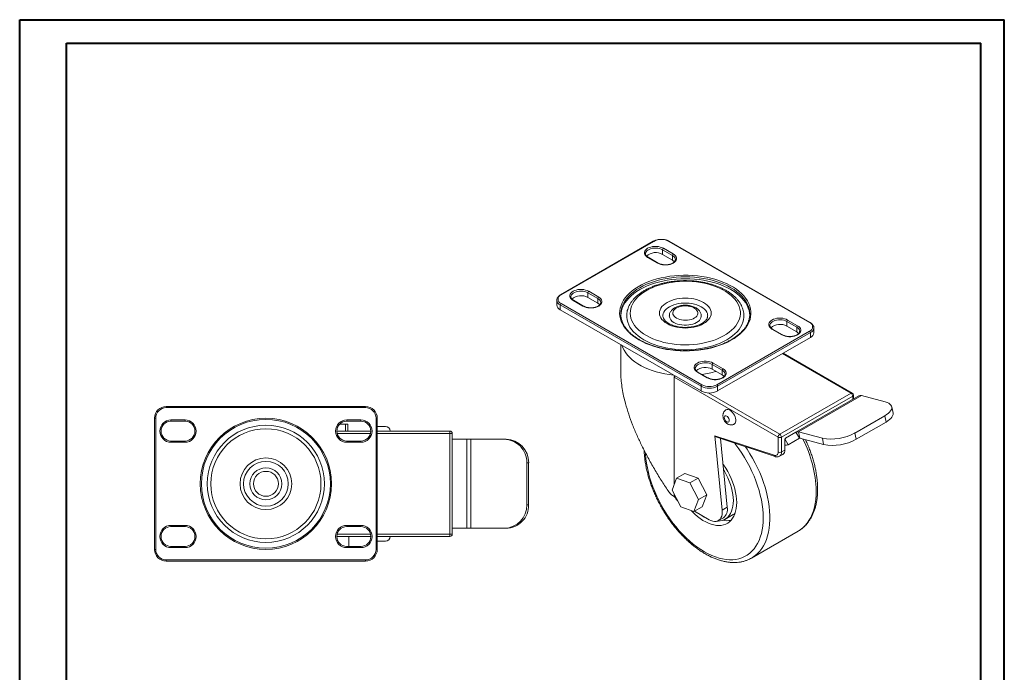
# Model space of a CAD drawing. Header units: millimetres. Extents: x 0 to 210, y 0 to 297.
# Tile 2 of 2: x 0 to 210, y 158 to 297. Entities that reach past the tile are written whole.
import ezdxf

# ---------------------------------------------------------------- set-up
doc = ezdxf.new("R2010")
doc.units = ezdxf.units.MM

msp = doc.modelspace()

# ---------------------------------------------------------------- linework, layer by layer
at = {"color": 7, "linetype": 'Continuous', "lineweight": 40}
for p, q in [((0.08, 0.21), (0.08, 297.21)), ((0.08, 297.21), (210.08, 297.21)), ((210.08, 0.21), (210.08, 297.21)), ((210.08, 292.21), (210.08, 297.21)), ((10.08, 292.21), (205.08, 292.21)), ((10.08, 5.21), (10.08, 292.21)), ((205.08, 5.21), (205.08, 292.21))]:
    msp.add_line(p, q, dxfattribs=at)
at = {"color": 7, "linetype": 'Continuous', "lineweight": 15}
for p, q in [((135.2, 249.91), (115.4, 238.48)), ((135.33, 249.9), (115.53, 238.47)), ((168.56, 232.55), (138.51, 249.9)), ((168.68, 232.56), (138.63, 249.91)), ((137.18, 248.11), (137.18, 247.09)), ((139.3, 246.89), (137.18, 248.11)), ((137.36, 248.42), (139.48, 247.2)), ((133.55, 247.27), (133.55, 247.25)), ((136.12, 245.26), (134, 246.48)), ((136.25, 245.27), (134.12, 246.49)), ((139.3, 245.87), (137.18, 247.09)), ((139.3, 246.89), (139.3, 245.87)), ((139.92, 246), (139.93, 246.02)), ((114.62, 237.37), (114.62, 237.35)), ((114.62, 237.35), (114.62, 236.33)), ((117.64, 238.09), (117.64, 238.06)), ((120.34, 236.08), (118.21, 237.31)), ((121.27, 238.93), (121.27, 237.91)), ((123.39, 237.71), (121.27, 238.93)), ((123.39, 236.68), (121.27, 237.91)), ((121.45, 239.24), (123.57, 238.01)), ((123.39, 237.71), (123.39, 236.68)), ((145.4, 218.98), (115.35, 236.33)), ((115.35, 236.33), (115.35, 235.31)), ((115.35, 235.31), (145.4, 217.96)), ((115.53, 236.63), (145.58, 219.28)), ((120.21, 236.07), (118.09, 237.3)), ((124.02, 236.81), (124.02, 236.84)), ((163.87, 233.11), (166, 231.89)), ((160.07, 231.96), (160.07, 231.94)), ((162.64, 229.95), (160.52, 231.17)), ((162.76, 229.96), (160.64, 231.19)), ((163.7, 232.81), (163.7, 231.79)), ((165.82, 231.58), (163.7, 232.81)), ((165.82, 230.56), (163.7, 231.79)), ((165.82, 231.58), (165.82, 230.56)), ((169.47, 230.41), (169.47, 231.43)), ((169.47, 231.41), (169.47, 231.43)), ((148.76, 219.28), (168.56, 230.71)), ((168.74, 230.41), (148.94, 218.98)), ((148.94, 217.96), (168.74, 229.39)), ((166.44, 230.69), (166.44, 230.71)), ((168.74, 229.39), (168.74, 230.41)), ((128.29, 227.83), (128.29, 221.95)), ((177.65, 217.52), (162.92, 226.03)), ((144.16, 222.78), (144.16, 222.75)), ((147.79, 223.62), (147.79, 222.6)), ((149.91, 222.4), (147.79, 223.62)), ((149.91, 221.38), (147.79, 222.6)), ((147.96, 223.93), (150.09, 222.7)), ((161.84, 208.11), (139.68, 220.91)), ((139.68, 220.91), (139.68, 197.99)), ((146.73, 220.76), (144.61, 221.99)), ((146.85, 220.78), (144.73, 222)), ((149.91, 222.4), (149.91, 221.38)), ((150.53, 221.51), (150.53, 221.53)), ((145.4, 217.96), (145.4, 218.98)), ((148.94, 218.98), (148.94, 217.96)), ((162.2, 208.72), (177.4, 217.5)), ((177.75, 216.89), (162.55, 208.11)), ((165.62, 209.17), (179.05, 216.92)), ((179.65, 216.98), (166.21, 209.22)), ((177.9, 216.26), (177.9, 217.09)), ((184.7, 215.62), (179.65, 216.98)), ((31.34, 214.65), (31.34, 214.4)), ((31.34, 214.65), (73.84, 214.65)), ((73.84, 214.4), (31.34, 214.4)), ((73.84, 214.4), (73.84, 214.65)), ((186.34, 213.24), (186.06, 214.58)), ((29.09, 212.15), (28.84, 212.15)), ((28.84, 184.15), (28.84, 212.15)), ((29.09, 212.15), (29.09, 184.15)), ((76.34, 212.15), (76.09, 212.15)), ((76.09, 184.15), (76.09, 212.15)), ((76.34, 212.15), (76.34, 184.15)), ((178.22, 208.99), (184.58, 212.67)), ((184.86, 211.33), (184.58, 212.67)), ((32.34, 211.78), (35.34, 211.78)), ((32.34, 211.78), (32.34, 211.53)), ((35.34, 211.53), (32.34, 211.53)), ((35.34, 211.78), (35.34, 211.53)), ((68.33, 210.9), (69.55, 210.9)), ((69.55, 210.9), (70.05, 210.9)), ((69.55, 210.9), (69.55, 209.4)), ((69.84, 211.78), (72.84, 211.78)), ((69.84, 211.53), (69.84, 211.78)), ((72.84, 211.53), (69.84, 211.53)), ((70.05, 210.9), (70.05, 209.4)), ((72.84, 211.53), (72.84, 211.78)), ((76.59, 210.4), (78.09, 210.4)), ((178.49, 207.65), (184.86, 211.33)), ((67.71, 209.4), (74.96, 209.4)), ((76.34, 209.4), (91.84, 209.4)), ((91.84, 209.4), (91.84, 208.9)), ((91.84, 187.4), (91.84, 208.9)), ((92.34, 208.9), (91.84, 208.9)), ((92.34, 208.9), (92.34, 187.4)), ((148.37, 208.41), (161, 204.23)), ((149.91, 192.52), (148.37, 208.41)), ((148.54, 208.15), (161.2, 203.96)), ((161.84, 204.94), (161.84, 208.11)), ((162.55, 208.11), (162.55, 204.94)), ((165.62, 209.17), (163.43, 207.91)), ((166.37, 207.87), (165.62, 209.17)), ((166.21, 209.22), (171.27, 207.87)), ((166.49, 207.88), (166.21, 209.22)), ((178.22, 208.99), (178.49, 207.65)), ((32.34, 207.28), (32.34, 207.03)), ((32.34, 207.28), (35.34, 207.28)), ((35.34, 207.03), (32.34, 207.03)), ((35.34, 207.28), (35.34, 207.03)), ((69.84, 207.03), (69.84, 207.28)), ((69.84, 207.28), (72.84, 207.28)), ((72.84, 207.03), (69.84, 207.03)), ((72.84, 207.03), (72.84, 207.28)), ((92.34, 207.65), (95.43, 207.65)), ((95.43, 188.65), (95.43, 207.65)), ((95.43, 207.65), (96.27, 207.65)), ((96.27, 207.65), (96.27, 188.65)), ((103.42, 207.65), (96.27, 207.65)), ((103.42, 207.65), (103.8, 207.65)), ((150.97, 193.13), (149.55, 207.81)), ((163.26, 207.7), (163.43, 207.81)), ((163.26, 207.7), (163.26, 205.35)), ((166.37, 207.87), (164, 206.5)), ((164, 206.5), (166.38, 207.87)), ((166.37, 207.87), (166.37, 207.87)), ((166.49, 207.88), (171.54, 206.53)), ((171.54, 206.53), (171.27, 207.87)), ((162.13, 204.03), (162.84, 204.43)), ((162.55, 204.94), (163.26, 205.35)), ((108.25, 193.65), (108.25, 202.65)), ((108.63, 202.65), (108.25, 202.65)), ((108.63, 193.65), (108.63, 202.65)), ((140.19, 199.36), (141.96, 200.38)), ((140.19, 199.36), (139.24, 196.81)), ((142.99, 198.35), (140.19, 199.36)), ((142.99, 198.35), (144.76, 199.37)), ((144.84, 194.77), (142.99, 198.35)), ((139.24, 196.81), (141.09, 193.24)), ((139.68, 195.96), (139.68, 195.42)), ((144.84, 194.77), (146.61, 195.79)), ((108.25, 193.65), (108.63, 193.65)), ((141.09, 193.24), (143.89, 192.22)), ((143.89, 192.22), (144.84, 194.77)), ((143.89, 192.22), (145.66, 193.24)), ((144, 192.28), (147.1, 190.49)), ((145.23, 191.57), (145.75, 191.22)), ((149.91, 192.52), (150.97, 193.13)), ((150.48, 190.56), (152.25, 191.58)), ((32.34, 189.28), (35.34, 189.28)), ((32.34, 189.28), (32.34, 189.03)), ((35.34, 189.03), (32.34, 189.03)), ((35.34, 189.28), (35.34, 189.03)), ((69.84, 189.28), (72.84, 189.28)), ((69.84, 189.03), (69.84, 189.28)), ((72.84, 189.03), (69.84, 189.03)), ((72.84, 189.03), (72.84, 189.28)), ((149.1, 190.29), (150.16, 190.91)), ((74.96, 186.9), (67.71, 186.9)), ((70.3, 184.78), (70.3, 186.9)), ((91.84, 186.9), (76.34, 186.9)), ((91.84, 187.4), (92.34, 187.4)), ((91.84, 187.4), (91.84, 186.9)), ((95.43, 188.65), (92.34, 188.65)), ((96.27, 188.65), (95.43, 188.65)), ((96.27, 188.65), (103.42, 188.65)), ((103.8, 188.65), (103.42, 188.65)), ((156.19, 182.31), (166.09, 188.02)), ((78.09, 185.9), (76.59, 185.9)), ((28.84, 184.15), (29.09, 184.15)), ((32.34, 184.78), (32.34, 184.53)), ((32.34, 184.78), (35.34, 184.78)), ((35.34, 184.53), (32.34, 184.53)), ((35.34, 184.78), (35.34, 184.53)), ((69.84, 184.53), (69.84, 184.78)), ((69.84, 184.78), (72.84, 184.78)), ((72.84, 184.53), (69.84, 184.53)), ((72.84, 184.53), (72.84, 184.78)), ((76.09, 184.15), (76.34, 184.15)), ((31.34, 181.9), (73.84, 181.9)), ((31.34, 181.9), (31.34, 181.65)), ((73.84, 181.65), (31.34, 181.65)), ((73.84, 181.65), (73.84, 181.9))]:
    msp.add_line(p, q, dxfattribs=at)
at = {"color": 8, "linetype": 'Continuous', "lineweight": 15}
for p, q in [((177.4, 217.5), (162.77, 225.94)), ((146.92, 217.54), (162.2, 208.72)), ((177.75, 216.17), (177.75, 216.89)), ((74.9, 208.9), (67.77, 208.9)), ((91.84, 208.9), (76.34, 208.9)), ((163.29, 207.72), (164, 206.5)), ((67.77, 187.4), (74.9, 187.4)), ((76.34, 187.4), (91.84, 187.4))]:
    msp.add_line(p, q, dxfattribs=at)
at = {"color": 144, "linetype": 'Continuous', "lineweight": 0}
for p, q in [((144.76, 199.37), (141.96, 200.38)), ((146.61, 195.79), (144.76, 199.37)), ((145.66, 193.24), (146.61, 195.79))]:
    msp.add_line(p, q, dxfattribs=at)
at = {"color": 7, "linetype": 'Continuous', "lineweight": 15, "flags": 128}
for points in [[(134, 246.48), (133.73, 246.66), (133.53, 246.87), (133.38, 247.1), (133.31, 247.33), (133.31, 247.57), (133.38, 247.81), (133.53, 248.03), (133.73, 248.24), (134, 248.42), (134.32, 248.57), (134.68, 248.69), (135.06, 248.78), (135.47, 248.82), (135.89, 248.82), (136.29, 248.78), (136.68, 248.69), (137.04, 248.57), (137.36, 248.42)], [(139.48, 247.2), (139.75, 247.01), (139.95, 246.81), (140.09, 246.58), (140.17, 246.35), (140.17, 246.11), (140.09, 245.87), (139.95, 245.65), (139.75, 245.44), (139.48, 245.26), (139.16, 245.1), (138.8, 244.98), (138.41, 244.9), (138.01, 244.86), (137.59, 244.86), (137.19, 244.9), (136.8, 244.98), (136.44, 245.1), (136.12, 245.26)], [(139.71, 245.53), (139.55, 245.69), (139.3, 245.87)], [(132.14, 228.88), (131.47, 229.3), (130.85, 229.74), (130.28, 230.21), (129.78, 230.7), (129.33, 231.21), (128.95, 231.73), (128.63, 232.27), (128.38, 232.82), (128.2, 233.38), (128.09, 233.95), (128.04, 234.52), (128.07, 235.09), (128.17, 235.66), (128.33, 236.22), (128.56, 236.78), (128.86, 237.32), (129.23, 237.85), (129.66, 238.36), (130.15, 238.86), (130.7, 239.33), (131.31, 239.78), (131.97, 240.21), (132.68, 240.6), (133.44, 240.97), (134.24, 241.3), (135.08, 241.6), (135.95, 241.87), (136.86, 242.1), (137.79, 242.29), (138.74, 242.45), (139.71, 242.56), (140.69, 242.64), (141.67, 242.67), (142.66, 242.67), (143.65, 242.62), (144.62, 242.54), (145.59, 242.41), (146.53, 242.25), (147.46, 242.05), (148.35, 241.81), (149.22, 241.53), (150.05, 241.22), (150.84, 240.88), (151.59, 240.51), (152.29, 240.1), (152.93, 239.67), (153.53, 239.22), (154.06, 238.74), (154.54, 238.24), (154.95, 237.72), (155.3, 237.18), (155.59, 236.64), (155.8, 236.08), (155.95, 235.52), (156.03, 234.95), (156.04, 234.38), (155.98, 233.81), (155.85, 233.24), (155.65, 232.69), (155.38, 232.14), (155.05, 231.6), (154.65, 231.08), (154.19, 230.57), (153.67, 230.09), (153.09, 229.63), (152.45, 229.19), (151.77, 228.78), (151.03, 228.4), (150.25, 228.05), (149.43, 227.73), (148.57, 227.44), (147.68, 227.2), (146.77, 226.98), (145.83, 226.81), (144.87, 226.68), (143.89, 226.58), (142.91, 226.53), (141.92, 226.51), (140.93, 226.54), (139.95, 226.6), (138.98, 226.71), (138.02, 226.85), (137.09, 227.03), (136.18, 227.25), (135.29, 227.51), (134.45, 227.8), (133.64, 228.13), (132.87, 228.49), (132.14, 228.88)], [(155.79, 234.18), (155.76, 234.55), (155.65, 235.11), (155.48, 235.67), (155.24, 236.22), (154.93, 236.75), (154.55, 237.28), (154.11, 237.78), (153.61, 238.27), (153.05, 238.74), (152.43, 239.18), (151.77, 239.59), (151.05, 239.98), (150.28, 240.33), (149.48, 240.66), (148.63, 240.95), (147.75, 241.2), (146.85, 241.42), (145.92, 241.6), (144.97, 241.74), (144, 241.84), (143.02, 241.9), (142.04, 241.92), (141.06, 241.9), (140.09, 241.84), (139.12, 241.74), (138.17, 241.6), (137.24, 241.42), (136.33, 241.2), (135.45, 240.95), (134.61, 240.66), (133.8, 240.33), (133.04, 239.98), (132.32, 239.59), (131.65, 239.18), (131.04, 238.74), (130.48, 238.27), (129.97, 237.78), (129.54, 237.28), (129.16, 236.75), (128.85, 236.22), (128.61, 235.67), (128.43, 235.11), (128.33, 234.55), (128.3, 234.18)], [(118.09, 237.3), (117.82, 237.48), (117.62, 237.69), (117.48, 237.91), (117.4, 238.15), (117.4, 238.39), (117.48, 238.62), (117.62, 238.85), (117.82, 239.05), (118.09, 239.24), (118.41, 239.39), (118.77, 239.51), (119.15, 239.59), (119.56, 239.63), (119.98, 239.63), (120.38, 239.59), (120.77, 239.51), (121.13, 239.39), (121.45, 239.24)], [(133.73, 229.8), (134.4, 229.44), (135.12, 229.11), (135.87, 228.82), (136.67, 228.56), (137.49, 228.34), (138.35, 228.15), (139.22, 228.01), (140.11, 227.9), (141.02, 227.84), (141.93, 227.81), (142.84, 227.83), (143.75, 227.88), (144.64, 227.98), (145.52, 228.11), (146.38, 228.29), (147.21, 228.5), (148.02, 228.75), (148.78, 229.04), (149.51, 229.35), (150.19, 229.7), (150.82, 230.08), (151.4, 230.49), (151.92, 230.92), (152.39, 231.37), (152.79, 231.85), (153.12, 232.33), (153.39, 232.84), (153.59, 233.35), (153.73, 233.87), (153.79, 234.4), (153.78, 234.92), (153.7, 235.45), (153.55, 235.96), (153.33, 236.47), (153.04, 236.97), (152.69, 237.46), (152.28, 237.93), (151.8, 238.37), (151.26, 238.8), (150.67, 239.2), (150.02, 239.57), (149.33, 239.91), (148.59, 240.22), (147.82, 240.5), (147.01, 240.74), (146.17, 240.94), (145.3, 241.11), (144.42, 241.24), (143.52, 241.32), (142.61, 241.37), (141.7, 241.37), (140.79, 241.34), (139.89, 241.26), (139, 241.14), (138.13, 240.99), (137.28, 240.79), (136.47, 240.56), (135.68, 240.3), (134.94, 239.99), (134.23, 239.66), (133.57, 239.3), (132.97, 238.9), (132.42, 238.48), (131.92, 238.04), (131.49, 237.58), (131.12, 237.1), (130.82, 236.6), (130.58, 236.09), (130.42, 235.58), (130.32, 235.05), (130.29, 234.53), (130.34, 234), (130.45, 233.48), (130.64, 232.96), (130.89, 232.46), (131.21, 231.97), (131.59, 231.49), (132.04, 231.03), (132.55, 230.59), (133.12, 230.18), (133.73, 229.8)], [(123.57, 238.01), (123.84, 237.83), (124.04, 237.62), (124.18, 237.4), (124.26, 237.16), (124.26, 236.92), (124.18, 236.69), (124.04, 236.46), (123.84, 236.26), (123.57, 236.07), (123.25, 235.92), (122.89, 235.8), (122.51, 235.72), (122.1, 235.68), (121.68, 235.68), (121.28, 235.72), (120.89, 235.8), (120.53, 235.92), (120.21, 236.07)], [(138.14, 232.34), (137.73, 232.6), (137.37, 232.9), (137.07, 233.21), (136.83, 233.54), (136.66, 233.88), (136.56, 234.24), (136.52, 234.59), (136.56, 234.95), (136.66, 235.3), (136.83, 235.65), (137.07, 235.98), (137.37, 236.29), (137.73, 236.58), (138.14, 236.85), (138.6, 237.09), (139.1, 237.29), (139.65, 237.46), (140.22, 237.6), (140.81, 237.7), (141.42, 237.76), (142.04, 237.78), (142.66, 237.76), (143.27, 237.7), (143.87, 237.6), (144.44, 237.46), (144.98, 237.29), (145.49, 237.09), (145.95, 236.85), (146.36, 236.58), (146.72, 236.29), (147.02, 235.98), (147.26, 235.65), (147.43, 235.3), (147.53, 234.95), (147.57, 234.59), (147.53, 234.24), (147.43, 233.88), (147.26, 233.54), (147.02, 233.21), (146.72, 232.9), (146.36, 232.6), (145.95, 232.34), (145.49, 232.1), (144.98, 231.89), (144.44, 231.72), (143.87, 231.58), (143.27, 231.48), (142.66, 231.42), (142.04, 231.4), (141.42, 231.42), (140.81, 231.48), (140.22, 231.58), (139.65, 231.72), (139.1, 231.89), (138.6, 232.1), (138.14, 232.34)], [(123.8, 236.35), (123.64, 236.51), (123.39, 236.68)], [(146.82, 233.99), (146.81, 234.15), (146.74, 234.48), (146.6, 234.8), (146.39, 235.11), (146.13, 235.41), (145.8, 235.68), (145.42, 235.93), (144.99, 236.15), (144.51, 236.34), (144, 236.49), (143.46, 236.61), (142.9, 236.69), (142.33, 236.73), (141.75, 236.73), (141.18, 236.69), (140.62, 236.61), (140.08, 236.49), (139.57, 236.34), (139.1, 236.15), (138.67, 235.93), (138.29, 235.68), (137.96, 235.41), (137.69, 235.11), (137.49, 234.8), (137.35, 234.48), (137.28, 234.15), (137.27, 233.97)], [(140.16, 233.5), (140.49, 233.34), (140.85, 233.22), (141.25, 233.12), (141.67, 233.07), (142.1, 233.05), (142.52, 233.08), (142.94, 233.14), (143.33, 233.25), (143.69, 233.38), (144, 233.55), (144.27, 233.74), (144.47, 233.96), (144.62, 234.19), (144.69, 234.44), (144.7, 234.69), (144.64, 234.93), (144.51, 235.17), (144.32, 235.39), (144.07, 235.59), (143.77, 235.76), (143.42, 235.91), (143.04, 236.02), (142.63, 236.09), (142.2, 236.13), (141.78, 236.12), (141.35, 236.08), (140.95, 236), (140.57, 235.88), (140.24, 235.72), (139.95, 235.54), (139.71, 235.33), (139.53, 235.11), (139.42, 234.87), (139.38, 234.62), (139.41, 234.38), (139.5, 234.14), (139.66, 233.91), (139.88, 233.69), (140.16, 233.5)], [(129.54, 234.04), (129.55, 233.71), (129.62, 233.17), (129.76, 232.64), (129.97, 232.11), (130.24, 231.6), (130.59, 231.09), (130.99, 230.61), (131.46, 230.14), (131.99, 229.7), (132.57, 229.27), (133.2, 228.88)], [(133.2, 228.88), (133.89, 228.51), (134.62, 228.17), (135.39, 227.87), (136.2, 227.6), (137.04, 227.37), (137.91, 227.17), (138.81, 227.01), (139.72, 226.89), (140.64, 226.81), (141.58, 226.77), (142.51, 226.77), (143.44, 226.81), (144.37, 226.89), (145.28, 227.01), (146.17, 227.17), (147.04, 227.37), (147.88, 227.6), (148.69, 227.87), (149.47, 228.17), (150.2, 228.51), (150.88, 228.88), (151.52, 229.27), (152.1, 229.7), (152.63, 230.14), (153.09, 230.61), (153.5, 231.09), (153.84, 231.6), (154.12, 232.11), (154.33, 232.64), (154.46, 233.17), (154.53, 233.71), (154.54, 234.07)], [(139.63, 232.59), (140, 232.4), (140.41, 232.25), (140.85, 232.13), (141.32, 232.05), (141.8, 232.01), (142.29, 232.01), (142.77, 232.05), (143.24, 232.13), (143.68, 232.25), (144.09, 232.4), (144.46, 232.59), (144.78, 232.8), (145.04, 233.04), (145.24, 233.29), (145.38, 233.56), (145.45, 233.84), (145.46, 233.98)], [(160.52, 231.17), (160.25, 231.36), (160.04, 231.56), (159.9, 231.79), (159.83, 232.02), (159.83, 232.26), (159.9, 232.5), (160.04, 232.72), (160.25, 232.93), (160.52, 233.11), (160.83, 233.27), (161.19, 233.39), (161.58, 233.47), (161.99, 233.51), (162.4, 233.51), (162.81, 233.47), (163.2, 233.39), (163.56, 233.27), (163.87, 233.11)], [(166, 231.89), (166.26, 231.71), (166.47, 231.5), (166.61, 231.27), (166.68, 231.04), (166.68, 230.8), (166.61, 230.56), (166.47, 230.34), (166.26, 230.13), (166, 229.95), (165.68, 229.8), (165.32, 229.68), (164.93, 229.59), (164.52, 229.55), (164.11, 229.55), (163.7, 229.59), (163.31, 229.68), (162.95, 229.8), (162.64, 229.95)], [(166.23, 230.23), (166.07, 230.39), (165.82, 230.56)], [(144.61, 221.99), (144.34, 222.17), (144.13, 222.38), (143.99, 222.6), (143.92, 222.84), (143.92, 223.08), (143.99, 223.31), (144.13, 223.54), (144.34, 223.75), (144.61, 223.93), (144.92, 224.08), (145.28, 224.2), (145.67, 224.28), (146.08, 224.32), (146.49, 224.32), (146.9, 224.28), (147.29, 224.2), (147.65, 224.08), (147.96, 223.93)], [(150.09, 222.7), (150.35, 222.52), (150.56, 222.31), (150.7, 222.09), (150.77, 221.85), (150.77, 221.61), (150.7, 221.38), (150.56, 221.15), (150.35, 220.95), (150.09, 220.76), (149.77, 220.61), (149.41, 220.49), (149.02, 220.41), (148.61, 220.37), (148.2, 220.37), (147.79, 220.41), (147.4, 220.49), (147.04, 220.61), (146.73, 220.76)], [(150.32, 221.04), (150.16, 221.2), (149.91, 221.38)], [(184.58, 212.67), (184.98, 212.92), (185.33, 213.18), (185.61, 213.45), (185.83, 213.72), (185.99, 213.99), (186.07, 214.25), (186.08, 214.5), (186.02, 214.74), (185.88, 214.96), (185.68, 215.17), (185.42, 215.35), (185.09, 215.5), (184.7, 215.62)], [(151.41, 211.68), (151.39, 211.89), (151.31, 212.1), (151.19, 212.3), (151.05, 212.48), (150.88, 212.6), (150.72, 212.67), (150.57, 212.66), (150.45, 212.6), (150.38, 212.47), (150.35, 212.3), (150.38, 212.09), (150.45, 211.88), (150.57, 211.67), (150.72, 211.5), (150.88, 211.38), (151.05, 211.31), (151.19, 211.31), (151.31, 211.38), (151.39, 211.51), (151.41, 211.68)], [(150.71, 213.91), (150.74, 213.93), (150.93, 213.99), (151.16, 213.99), (151.4, 213.92), (151.65, 213.79), (151.9, 213.6), (152.13, 213.37), (152.35, 213.09), (152.53, 212.79), (152.67, 212.47), (152.77, 212.14), (152.82, 211.83), (152.82, 211.54), (152.77, 211.29), (152.67, 211.08), (152.53, 210.92), (152.46, 210.88)], [(186.34, 213.24), (186.35, 213.16), (186.34, 212.91), (186.26, 212.65), (186.11, 212.38), (185.89, 212.11), (185.6, 211.84), (185.26, 211.58), (184.86, 211.33)], [(76.59, 210.4), (76.39, 210.38), (76.34, 210.37)], [(161, 204.23), (161.17, 204.19), (161.34, 204.19), (161.48, 204.23), (161.61, 204.31), (161.71, 204.42), (161.78, 204.57), (161.83, 204.74), (161.84, 204.94)], [(150.08, 202.35), (150.21, 202.17), (150.66, 201.49), (151.08, 200.77), (151.47, 200.04), (151.82, 199.3), (152.13, 198.55), (152.39, 197.79), (152.61, 197.04), (152.78, 196.29), (152.9, 195.56), (152.98, 194.85), (153, 194.16), (152.98, 193.5), (152.9, 192.87), (152.78, 192.28), (152.61, 191.73), (152.39, 191.23), (152.13, 190.78), (151.82, 190.38), (151.47, 190.04), (151.08, 189.76), (150.66, 189.53), (150.21, 189.37), (149.72, 189.27), (149.21, 189.24), (148.68, 189.27), (148.13, 189.36), (147.56, 189.52), (146.98, 189.74), (146.4, 190.02), (145.81, 190.35), (145.23, 190.75), (144.65, 191.2), (144.09, 191.69), (143.54, 192.24), (143.37, 192.41)], [(150.2, 201.14), (150.38, 200.83), (150.77, 200.15), (151.11, 199.45), (151.42, 198.74), (151.68, 198.02), (151.9, 197.31), (152.07, 196.6), (152.19, 195.9), (152.27, 195.22), (152.29, 194.57), (152.27, 193.94), (152.19, 193.35), (152.07, 192.8), (151.9, 192.28), (151.68, 191.82), (151.42, 191.41), (151.11, 191.05), (150.77, 190.75), (150.38, 190.51), (149.96, 190.33), (149.51, 190.21), (149.04, 190.15), (148.75, 190.15)], [(147.1, 190.49), (147.5, 190.29), (147.89, 190.17), (148.26, 190.11), (148.61, 190.12), (148.93, 190.21), (149.22, 190.37), (149.46, 190.59), (149.65, 190.88), (149.8, 191.22), (149.89, 191.62), (149.93, 192.05), (149.91, 192.52)], [(152.65, 191.86), (152.53, 191.77), (152.25, 191.58)], [(76.34, 185.93), (76.39, 185.92), (76.59, 185.9)]]:
    msp.add_lwpolyline(points, dxfattribs=at)
at = {"color": 8, "linetype": 'Continuous', "lineweight": 15, "flags": 128}
for points in [[(137.18, 248.11), (136.88, 248.26), (136.54, 248.37), (136.17, 248.44), (135.78, 248.47), (135.39, 248.46), (135, 248.41), (134.64, 248.32), (134.32, 248.19), (134.04, 248.03), (133.82, 247.84), (133.66, 247.64), (133.57, 247.42), (133.55, 247.27)], [(155.52, 235.96), (155.48, 236.08), (155.24, 236.62), (154.93, 237.16), (154.55, 237.69), (154.11, 238.19), (153.61, 238.68), (153.05, 239.15), (152.43, 239.59), (151.77, 240), (151.05, 240.39), (150.28, 240.74), (149.48, 241.07), (148.63, 241.36), (147.75, 241.61), (146.85, 241.83), (145.92, 242), (144.97, 242.14), (144, 242.25), (143.02, 242.31), (142.04, 242.33), (141.06, 242.31), (140.09, 242.25), (139.12, 242.14), (138.17, 242), (137.24, 241.83), (136.33, 241.61), (135.45, 241.36), (134.61, 241.07), (133.8, 240.74), (133.04, 240.39), (132.32, 240), (131.65, 239.59), (131.04, 239.15), (130.48, 238.68), (129.97, 238.19), (129.54, 237.69), (129.16, 237.16), (128.85, 236.62), (128.61, 236.08), (128.5, 235.77)], [(121.27, 238.93), (120.97, 239.07), (120.63, 239.18), (120.26, 239.26), (119.87, 239.29), (119.48, 239.28), (119.09, 239.23), (118.74, 239.13), (118.41, 239.01), (118.13, 238.85), (117.91, 238.66), (117.75, 238.45), (117.66, 238.23), (117.64, 238.09)], [(163.7, 232.81), (163.4, 232.95), (163.05, 233.06), (162.68, 233.13), (162.29, 233.16), (161.9, 233.15), (161.52, 233.1), (161.16, 233.01), (160.84, 232.88), (160.56, 232.72), (160.34, 232.54), (160.18, 232.33), (160.09, 232.11), (160.07, 231.96)], [(139.57, 221.33), (139.54, 221.33), (138.58, 221.45), (137.64, 221.61), (136.72, 221.81), (135.84, 222.05), (134.98, 222.32), (134.16, 222.63), (133.37, 222.97), (132.64, 223.34), (131.95, 223.75), (131.31, 224.17), (130.72, 224.63), (130.2, 225.1), (129.73, 225.6), (129.33, 226.12), (128.99, 226.65), (128.71, 227.19), (128.52, 227.71)], [(147.79, 223.62), (147.49, 223.77), (147.14, 223.88), (146.77, 223.95), (146.38, 223.98), (145.99, 223.97), (145.61, 223.92), (145.25, 223.83), (144.93, 223.7), (144.65, 223.54), (144.43, 223.35), (144.27, 223.14), (144.18, 222.92), (144.16, 222.78)], [(133.57, 204.69), (133.58, 204.46), (133.65, 203.51), (133.78, 202.54), (133.95, 201.55), (134.17, 200.55), (134.44, 199.54), (134.75, 198.52), (135.11, 197.51), (135.51, 196.49), (135.95, 195.48), (136.44, 194.48), (136.96, 193.5), (137.51, 192.53), (138.11, 191.59), (138.73, 190.67), (139.38, 189.78), (140.06, 188.93), (140.76, 188.11), (141.49, 187.33), (142.23, 186.59), (142.99, 185.9), (143.75, 185.26), (144.53, 184.67), (145.32, 184.13), (146.11, 183.65), (146.89, 183.22), (147.68, 182.85), (148.46, 182.54), (149.23, 182.3), (149.99, 182.12), (150.73, 182), (151.45, 181.94), (152.15, 181.95), (152.83, 182.02), (153.48, 182.15), (154.11, 182.35), (154.7, 182.61), (155.26, 182.94), (155.78, 183.32), (156.26, 183.76), (156.7, 184.26), (157.11, 184.81), (157.46, 185.41), (157.78, 186.07), (158.04, 186.77), (158.26, 187.52), (158.44, 188.31), (158.56, 189.13), (158.63, 190), (158.66, 190.89), (158.63, 191.82), (158.56, 192.77), (158.44, 193.74), (158.26, 194.73), (158.04, 195.73), (157.78, 196.74), (157.46, 197.75), (157.11, 198.77), (156.7, 199.79), (156.26, 200.8), (155.78, 201.79), (155.26, 202.78), (154.7, 203.74), (154.11, 204.69), (153.48, 205.61), (152.83, 206.49), (152.59, 206.81)], [(154.87, 206.05), (155.21, 205.54), (155.82, 204.58), (156.4, 203.59), (156.94, 202.58), (157.44, 201.56), (157.91, 200.53), (158.33, 199.49), (158.71, 198.44), (159.04, 197.4), (159.33, 196.36), (159.58, 195.33), (159.77, 194.31), (159.92, 193.31), (160.02, 192.32), (160.07, 191.36), (160.07, 190.43), (160.02, 189.53), (159.92, 188.66), (159.77, 187.82), (159.58, 187.03), (159.33, 186.28), (159.04, 185.57), (158.71, 184.92), (158.33, 184.31), (157.91, 183.76), (157.44, 183.26), (156.94, 182.82), (156.4, 182.44), (156.18, 182.3)], [(166.09, 188.02), (166.57, 188.34), (167.1, 188.75), (167.58, 189.22), (168.02, 189.74), (168.42, 190.32), (168.78, 190.95), (169.09, 191.64), (169.36, 192.36), (169.58, 193.14), (169.75, 193.95), (169.87, 194.8), (169.95, 195.69), (169.97, 196.61)]]:
    msp.add_lwpolyline(points, dxfattribs=at)
at = {"color": 7, "linetype": 'Continuous', "lineweight": 15}
for radius in [14, 13.75, 12.5, 11.75, 5.52, 4.77, 3.41, 2.66]:
    msp.add_circle((52.59, 198.15), radius, dxfattribs=at)
at = {"color": 8, "linetype": 'Continuous', "lineweight": 15}
for centre, radius, start, end in [((135.25, 249.8), 0.126, 54.3824, 114.3071), ((138.58, 249.8), 0.126, 65.6929, 125.6176), ((134.07, 246.38), 0.126, 65.6929, 125.6176), ((138.87, 245.92), 1.06, 5.3491, 65.9711), ((136.19, 245.15), 0.126, 65.9161, 125.5981), ((115.87, 237.47), 1.26, 185.6534, 245.6668), ((115.45, 238.37), 0.126, 54.3838, 114.2915), ((118.16, 237.19), 0.126, 65.6929, 125.6176), ((122.96, 236.74), 1.06, 5.3491, 65.9711), ((120.28, 235.97), 0.126, 65.9161, 125.5981), ((160.59, 231.07), 0.126, 65.6929, 125.6176), ((165.39, 230.62), 1.06, 5.3491, 65.9711), ((168.63, 232.46), 0.12, 64.0422, 127.2535), ((168.24, 231.54), 1.23, 293.5913, 353.8721), ((162.71, 229.85), 0.126, 65.8233, 125.6062), ((144.68, 221.89), 0.126, 65.6929, 125.6176), ((146.8, 220.66), 0.126, 65.8233, 125.6062), ((149.48, 221.43), 1.06, 5.3491, 65.9711), ((177.54, 217.3), 0.251, 65.6929, 125.6176), ((177.65, 217.12), 0.251, 294.3747, 354.3052), ((143.8, 195.83), 26.18, 1.6943, 26.9621), ((161.33, 204.26), 0.324, 184.9071, 247.0374), ((161.57, 204.83), 0.987, 305.532, 6.3234)]:
    msp.add_arc(centre, radius, start, end, dxfattribs=at)
at = {"color": 7, "linetype": 'Continuous', "lineweight": 15}
for centre, radius, start, end in [((136.92, 246.83), 3.46, 62.6097, 117.3903), ((137.57, 248.1), 0.384, 122.6055, 177.3945), ((135.7, 244.57), 2.93, 59.6925, 131.5335), ((139.69, 246.87), 0.384, 122.6055, 177.3945), ((115.88, 237.55), 0.982, 110.7834, 249.2166), ((119.79, 235.38), 2.93, 59.6925, 131.5335), ((121.66, 238.91), 0.384, 122.6055, 177.3945), ((123.78, 237.69), 0.384, 122.6055, 177.3945), ((115.84, 236.43), 1.22, 184.7823, 246.5379), ((115.73, 236.31), 0.384, 122.6055, 177.3945), ((132.98, 234.39), 4.69, 162.8301, 198.9975), ((151.1, 234.39), 4.69, 342.3281, 19.579), ((140.32, 234.14), 1.7, 185.1167, 245.9558), ((164.08, 232.79), 0.384, 122.6055, 177.3945), ((162.22, 229.26), 2.93, 59.6925, 131.5335), ((166.2, 231.56), 0.384, 122.6055, 177.3945), ((168.21, 231.63), 0.982, 290.7834, 69.2166), ((168.35, 230.39), 0.384, 2.6055, 57.3945), ((168.22, 230.53), 1.26, 294.3332, 354.3466), ((146.31, 220.07), 2.93, 59.6925, 131.5335), ((148.17, 223.6), 0.384, 122.6055, 177.3945), ((150.29, 222.38), 0.384, 122.6055, 177.3945), ((142.51, 241.74), 20.51, 278.784, 287.183), ((145.79, 218.96), 0.384, 122.6055, 177.3945), ((147.17, 222.37), 3.83, 242.4805, 297.5195), ((147.17, 222.36), 3.46, 242.6097, 297.3903), ((148.55, 218.96), 0.384, 2.6055, 57.3945), ((147.17, 221.35), 3.83, 242.4805, 297.5195), ((176.98, 216.85), 0.768, 2.6055, 57.3945), ((177.4, 217.09), 0.5, 0, 60.0027), ((179.41, 216.24), 0.77, 72.3916, 117.8274), ((31.34, 212.15), 2.5, 90, 180), ((31.34, 212.15), 2.25, 90, 180), ((73.84, 212.15), 2.5, 0, 90), ((73.84, 212.15), 2.25, 0, 90), ((32.34, 209.4), 2.38, 90, 270), ((32.34, 209.4), 2.12, 90, 270), ((35.34, 209.4), 2.38, 270, 90), ((35.34, 209.4), 2.12, 270, 90), ((69.84, 209.4), 2.38, 90, 270), ((69.84, 209.4), 2.12, 90, 270), ((72.84, 209.4), 2.38, 270, 90), ((72.84, 209.4), 2.12, 270, 90), ((78.09, 209.4), 1, 0, 90), ((91.84, 208.9), 0.5, 0, 90), ((162.61, 208.08), 0.768, 122.6055, 177.3945), ((162.2, 208.79), 0.769, 242.6097, 297.3903), ((161.78, 208.08), 0.768, 2.6055, 57.3945), ((165.98, 208.49), 0.77, 72.3916, 117.8274), ((173.18, 218.04), 10.35, 259.3237, 299.084), ((103.33, 202.74), 4.91, 358.996, 89.0181), ((103.72, 202.73), 4.92, 359.0525, 88.9616), ((163.62, 207.24), 0.83, 243.8502, 296.6883), ((166.44, 207.74), 0.152, 72.3916, 117.8274), ((173.47, 216.66), 10.31, 259.2464, 299.1612), ((162.2, 205.62), 0.769, 242.6097, 297.3903), ((162.28, 205.24), 0.984, 304.9323, 6.3799), ((144.86, 199.02), 6.31, 214.762, 225.1644), ((103.33, 193.57), 4.92, 271.0384, 0.9475), ((103.72, 193.57), 4.91, 270.9819, 1.004), ((149.96, 197.68), 7.71, 236.9874, 247.3087), ((148.92, 192.62), 2.11, 305.9111, 14.1635), ((32.34, 186.9), 2.38, 90, 270), ((32.34, 186.9), 2.12, 90, 270), ((35.34, 186.9), 2.38, 270, 90), ((35.34, 186.9), 2.12, 270, 90), ((69.84, 186.9), 2.38, 90, 270), ((69.84, 186.9), 2.12, 90, 270), ((72.84, 186.9), 2.38, 270, 90), ((72.84, 186.9), 2.12, 270, 90), ((150.93, 194.56), 4.3, 258.0591, 281.5104), ((78.09, 186.9), 1, 270, 0), ((91.84, 187.4), 0.5, 270, 0), ((31.34, 184.15), 2.5, 180, 270), ((31.34, 184.15), 2.25, 180, 270), ((73.84, 184.15), 2.25, 270, 0), ((73.84, 184.15), 2.5, 270, 0)]:
    msp.add_arc(centre, radius, start, end, dxfattribs=at)
msp.add_ellipse((148.72, 208.61), major_axis=(0.2, 0.46), ratio=0.640925, start_param=2.284704, end_param=3.199776, dxfattribs=at)
for points, knots in [([(138.63, 249.91), (138.58, 249.94), (138.43, 250.02), (138.15, 250.14), (137.79, 250.24), (137.4, 250.3), (137.01, 250.33), (136.62, 250.32), (136.23, 250.27), (135.86, 250.19), (135.51, 250.07), (135.3, 249.97), (135.2, 249.91)], [0, 0, 0, 0, 0.056024, 0.161121, 0.265998, 0.370612, 0.475035, 0.579406, 0.683872, 0.788566, 0.893662, 1, 1, 1, 1]), ([(134.12, 246.49), (134.08, 246.52), (133.96, 246.59), (133.8, 246.72), (133.66, 246.89), (133.58, 247.05), (133.55, 247.18), (133.56, 247.25), (133.56, 247.27)], [0, 0, 0, 0, 0.106877, 0.310938, 0.514888, 0.721093, 0.935471, 1, 1, 1, 1]), ([(139.92, 246), (139.92, 245.96), (139.91, 245.87), (139.85, 245.72), (139.73, 245.55), (139.55, 245.39), (139.32, 245.24), (139.05, 245.11), (138.73, 245.01), (138.39, 244.94), (138.04, 244.9), (137.67, 244.9), (137.31, 244.93), (136.96, 244.99), (136.64, 245.08), (136.4, 245.18), (136.28, 245.25), (136.25, 245.27)], [0, 0, 0, 0, 0.0564266, 0.1264379, 0.1934709, 0.2647878, 0.3349189, 0.404868, 0.4749828, 0.545388, 0.6160394, 0.6868345, 0.7576531, 0.8283344, 0.8987464, 0.9687742, 1, 1, 1, 1]), ([(154.54, 234.02), (154.54, 234.12), (154.54, 234.4), (154.47, 234.87), (154.34, 235.4), (154.14, 235.92), (153.89, 236.43), (153.58, 236.93), (153.2, 237.42), (152.78, 237.89), (152.29, 238.34), (151.75, 238.76), (151.17, 239.17), (150.54, 239.54), (149.86, 239.89), (149.15, 240.2), (148.4, 240.49), (147.62, 240.74), (146.82, 240.96), (145.99, 241.14), (145.14, 241.29), (144.28, 241.4), (143.41, 241.48), (142.53, 241.51), (141.65, 241.52), (140.77, 241.48), (139.89, 241.41), (139.03, 241.3), (138.18, 241.16), (137.35, 240.98), (136.54, 240.76), (135.76, 240.52), (135.01, 240.23), (134.29, 239.92), (133.61, 239.58), (132.97, 239.2), (132.38, 238.8), (131.84, 238.37), (131.34, 237.92), (130.9, 237.44), (130.52, 236.95), (130.2, 236.44), (129.94, 235.91), (129.74, 235.38), (129.61, 234.84), (129.55, 234.38), (129.55, 234.1), (129.55, 234.01)], [0, 0, 0, 0, 0.012524, 0.034185, 0.055875, 0.077674, 0.099647, 0.121827, 0.14422, 0.166805, 0.189547, 0.212401, 0.235325, 0.258286, 0.281258, 0.304219, 0.327164, 0.350088, 0.37299, 0.395871, 0.418735, 0.441584, 0.464423, 0.487254, 0.510083, 0.532913, 0.555747, 0.578589, 0.601445, 0.624317, 0.647209, 0.670127, 0.693071, 0.716046, 0.739049, 0.76208, 0.78513, 0.808181, 0.831206, 0.854169, 0.877027, 0.899728, 0.92223, 0.944504, 0.966549, 0.988399, 1, 1, 1, 1]), ([(115.4, 238.48), (115.35, 238.45), (115.2, 238.36), (115, 238.19), (114.8, 237.97), (114.68, 237.72), (114.62, 237.52), (114.62, 237.4), (114.62, 237.38)], [0, 0, 0, 0, 0.111295, 0.321598, 0.53161, 0.73772, 0.937003, 1, 1, 1, 1]), ([(118.21, 237.31), (118.17, 237.33), (118.05, 237.41), (117.89, 237.54), (117.75, 237.7), (117.67, 237.87), (117.64, 237.99), (117.65, 238.06), (117.65, 238.08)], [0, 0, 0, 0, 0.106877, 0.310938, 0.514888, 0.721093, 0.935471, 1, 1, 1, 1]), ([(124.01, 236.82), (124.01, 236.78), (124, 236.68), (123.94, 236.53), (123.82, 236.37), (123.64, 236.21), (123.41, 236.06), (123.14, 235.93), (122.82, 235.83), (122.48, 235.76), (122.13, 235.72), (121.76, 235.71), (121.4, 235.74), (121.05, 235.81), (120.73, 235.9), (120.49, 236), (120.37, 236.06), (120.34, 236.08)], [0, 0, 0, 0, 0.0564266, 0.1264379, 0.1934709, 0.2647878, 0.3349189, 0.404868, 0.4749828, 0.545388, 0.6160394, 0.6868345, 0.7576531, 0.8283344, 0.8987464, 0.9687742, 1, 1, 1, 1]), ([(145.45, 233.98), (145.45, 234.06), (145.45, 234.24), (145.37, 234.53), (145.24, 234.82), (145.06, 235.1), (144.82, 235.35), (144.52, 235.59), (144.18, 235.79), (143.8, 235.96), (143.39, 236.1), (142.95, 236.2), (142.49, 236.26), (142.03, 236.27), (141.57, 236.25), (141.12, 236.19), (140.68, 236.09), (140.26, 235.95), (139.87, 235.78), (139.52, 235.56), (139.22, 235.31), (138.99, 235.04), (138.81, 234.76), (138.69, 234.46), (138.63, 234.2), (138.64, 234.04), (138.64, 233.99)], [0, 0, 0, 0, 0.02953, 0.068478, 0.107532, 0.147472, 0.188867, 0.231911, 0.276322, 0.321499, 0.366812, 0.411975, 0.456962, 0.50184, 0.546723, 0.591716, 0.636933, 0.682509, 0.728549, 0.775068, 0.821753, 0.862876, 0.902431, 0.940667, 0.98172, 1, 1, 1, 1]), ([(138.51, 232.38), (138.45, 232.41), (138.28, 232.52), (138.02, 232.7), (137.76, 232.93), (137.56, 233.17), (137.42, 233.4), (137.32, 233.63), (137.27, 233.82), (137.28, 233.93), (137.28, 233.97)], [0, 0, 0, 0, 0.0723709, 0.210446, 0.3482517, 0.4863225, 0.6259285, 0.7693792, 0.9204431, 1, 1, 1, 1]), ([(146.81, 233.99), (146.81, 233.91), (146.81, 233.77), (146.74, 233.55), (146.62, 233.31), (146.45, 233.07), (146.21, 232.83), (145.93, 232.6), (145.6, 232.38), (145.22, 232.18), (144.79, 232), (144.33, 231.85), (143.84, 231.73), (143.33, 231.63), (142.79, 231.57), (142.25, 231.54), (141.7, 231.54), (141.16, 231.58), (140.62, 231.65), (140.11, 231.76), (139.63, 231.89), (139.18, 232.05), (138.8, 232.21), (138.6, 232.33), (138.51, 232.38)], [0, 0, 0, 0, 0.046507, 0.095043, 0.140542, 0.188961, 0.235451, 0.281062, 0.326402, 0.371729, 0.417173, 0.4628, 0.508617, 0.554601, 0.600716, 0.646919, 0.693166, 0.739409, 0.785586, 0.831652, 0.87756, 0.92327, 0.968747, 1, 1, 1, 1]), ([(132.27, 228.89), (132.16, 228.96), (131.83, 229.15), (131.32, 229.48), (130.77, 229.9), (130.27, 230.34), (129.82, 230.8), (129.43, 231.27), (129.09, 231.76), (128.81, 232.25), (128.63, 232.64), (128.56, 232.86), (128.55, 232.91)], [0, 0, 0, 0, 0.059408, 0.17248, 0.285547, 0.39862, 0.511732, 0.624935, 0.738296, 0.851895, 0.96582, 1, 1, 1, 1]), ([(155.57, 233.01), (155.55, 232.94), (155.48, 232.7), (155.29, 232.28), (155.02, 231.78), (154.68, 231.3), (154.28, 230.82), (153.83, 230.36), (153.33, 229.92), (152.78, 229.5), (152.18, 229.1), (151.53, 228.72), (150.84, 228.37), (150.11, 228.05), (149.35, 227.75), (148.55, 227.49), (147.72, 227.25), (146.86, 227.05), (145.98, 226.88), (145.09, 226.75), (144.18, 226.65), (143.26, 226.58), (142.34, 226.55), (141.41, 226.56), (140.49, 226.6), (139.57, 226.68), (138.67, 226.79), (137.78, 226.94), (136.91, 227.12), (136.06, 227.33), (135.24, 227.58), (134.45, 227.86), (133.7, 228.16), (133, 228.49), (132.53, 228.74), (132.3, 228.87), (132.27, 228.89)], [0, 0, 0, 0, 0.0132602, 0.0444177, 0.0754609, 0.1063971, 0.1372452, 0.1680279, 0.1987664, 0.2294783, 0.2601769, 0.2908717, 0.3215671, 0.3522676, 0.3829756, 0.4136924, 0.4444182, 0.4751524, 0.5058943, 0.5366428, 0.5673965, 0.5981543, 0.6289146, 0.6596762, 0.6904373, 0.7211964, 0.7519517, 0.7827021, 0.813446, 0.844182, 0.8749089, 0.9056256, 0.9363312, 0.9670256, 0.9960991, 1, 1, 1, 1]), ([(160.64, 231.19), (160.6, 231.21), (160.48, 231.28), (160.32, 231.42), (160.18, 231.58), (160.1, 231.75), (160.06, 231.87), (160.07, 231.94), (160.08, 231.96)], [0, 0, 0, 0, 0.1068768, 0.3109384, 0.5148884, 0.7210934, 0.9354711, 1, 1, 1, 1]), ([(169.46, 231.4), (169.46, 231.46), (169.47, 231.6), (169.4, 231.82), (169.28, 232.05), (169.1, 232.26), (168.9, 232.43), (168.74, 232.53), (168.68, 232.56)], [0, 0, 0, 0, 0.12463, 0.307272, 0.490915, 0.679321, 0.873358, 1, 1, 1, 1]), ([(166.44, 230.7), (166.43, 230.65), (166.43, 230.56), (166.36, 230.41), (166.24, 230.24), (166.07, 230.08), (165.84, 229.93), (165.56, 229.81), (165.25, 229.71), (164.91, 229.63), (164.55, 229.59), (164.19, 229.59), (163.82, 229.62), (163.48, 229.68), (163.16, 229.78), (162.92, 229.87), (162.8, 229.94), (162.76, 229.96)], [0, 0, 0, 0, 0.056427, 0.126438, 0.193471, 0.264788, 0.334919, 0.404868, 0.474983, 0.545388, 0.616039, 0.686834, 0.757653, 0.828334, 0.898746, 0.968774, 1, 1, 1, 1]), ([(144.73, 222), (144.69, 222.03), (144.57, 222.1), (144.41, 222.23), (144.27, 222.4), (144.19, 222.56), (144.15, 222.69), (144.16, 222.76), (144.17, 222.77)], [0, 0, 0, 0, 0.1068768, 0.3109384, 0.5148884, 0.7210934, 0.9354711, 1, 1, 1, 1]), ([(128.3, 221.95), (128.3, 221.83), (128.29, 221.2), (128.37, 220.04), (128.57, 218.46), (128.88, 216.86), (129.33, 215.03), (129.96, 212.97), (130.79, 210.71), (131.73, 208.46), (132.82, 206.13), (134.06, 203.74), (135.44, 201.29), (136.88, 198.9), (137.89, 197.38), (138.39, 196.62)], [0, 0, 0, 0, 0.0135126, 0.0708068, 0.1285504, 0.1874996, 0.2467852, 0.3310284, 0.4159327, 0.5025683, 0.5896754, 0.6910243, 0.792902, 0.8962354, 1, 1, 1, 1]), ([(139.68, 220.91), (139.68, 220.94), (139.69, 221), (139.77, 221.09), (139.84, 221.13), (139.88, 221.15)], [0, 0, 0, 0, 0.306189, 0.609837, 1, 1, 1, 1]), ([(150.53, 221.51), (150.52, 221.47), (150.52, 221.38), (150.45, 221.23), (150.33, 221.06), (150.16, 220.9), (149.93, 220.75), (149.65, 220.62), (149.34, 220.52), (149, 220.45), (148.64, 220.41), (148.28, 220.41), (147.91, 220.43), (147.57, 220.5), (147.25, 220.59), (147.01, 220.69), (146.89, 220.76), (146.85, 220.78)], [0, 0, 0, 0, 0.056427, 0.126438, 0.193471, 0.264788, 0.334919, 0.404868, 0.474983, 0.545388, 0.616039, 0.686834, 0.757653, 0.828334, 0.898746, 0.968774, 1, 1, 1, 1]), ([(150.72, 213.91), (150.65, 213.87), (150.51, 213.78), (150.34, 213.59), (150.2, 213.37), (150.1, 213.12), (150.06, 212.85), (150.06, 212.57), (150.1, 212.27), (150.2, 211.97), (150.34, 211.67), (150.53, 211.39), (150.76, 211.15), (151.01, 210.96), (151.27, 210.82), (151.54, 210.73), (151.82, 210.7), (152.08, 210.73), (152.3, 210.79), (152.42, 210.86), (152.46, 210.89)], [0, 0, 0, 0, 0.045517, 0.099564, 0.152251, 0.20488, 0.258796, 0.315294, 0.375102, 0.437636, 0.501218, 0.565781, 0.63217, 0.694079, 0.753665, 0.810345, 0.864996, 0.918529, 0.971571, 1, 1, 1, 1]), ([(166.1, 188.04), (166.28, 188.14), (166.64, 188.36), (167.15, 188.77), (167.64, 189.22), (168.08, 189.73), (168.49, 190.28), (168.86, 190.88), (169.19, 191.53), (169.48, 192.22), (169.73, 192.95), (169.93, 193.72), (170.08, 194.53), (170.19, 195.37), (170.25, 196.2), (170.27, 196.91), (170.26, 197.64), (170.22, 198.42), (170.13, 199.37), (169.99, 200.33), (169.81, 201.3), (169.58, 202.28), (169.31, 203.27), (169, 204.26), (168.66, 205.25), (168.27, 206.23), (167.93, 207.01), (167.72, 207.45), (167.67, 207.56)], [0, 0, 0, 0, 0.036804, 0.075783, 0.114827, 0.154024, 0.193445, 0.233136, 0.273114, 0.313371, 0.353878, 0.394591, 0.435463, 0.476448, 0.517503, 0.553323, 0.57509, 0.616196, 0.657281, 0.698344, 0.739378, 0.780383, 0.821359, 0.862309, 0.903235, 0.944139, 0.985028, 1, 1, 1, 1]), ([(133.27, 205.31), (133.28, 205), (133.31, 204.39), (133.4, 203.44), (133.54, 202.48), (133.72, 201.51), (133.95, 200.53), (134.21, 199.54), (134.52, 198.55), (134.87, 197.56), (135.26, 196.58), (135.69, 195.6), (136.15, 194.63), (136.65, 193.67), (137.18, 192.73), (137.74, 191.81), (138.33, 190.91), (138.95, 190.04), (139.59, 189.19), (140.26, 188.37), (140.95, 187.59), (141.66, 186.84), (142.39, 186.13), (143.13, 185.46), (143.89, 184.84), (144.66, 184.25), (145.43, 183.72), (146.21, 183.24), (147, 182.8), (147.79, 182.42), (148.57, 182.1), (149.35, 181.83), (150.13, 181.62), (150.89, 181.46), (151.64, 181.37), (152.38, 181.33), (153.09, 181.36), (153.79, 181.44), (154.46, 181.59), (155.1, 181.79), (155.67, 182.03), (156.02, 182.22), (156.18, 182.31)], [0, 0, 0, 0, 0.025206, 0.050506, 0.075792, 0.101061, 0.126311, 0.151544, 0.176761, 0.201962, 0.227151, 0.25233, 0.277501, 0.302666, 0.327829, 0.352993, 0.378158, 0.403328, 0.428506, 0.453694, 0.478895, 0.504111, 0.529346, 0.5546, 0.579876, 0.605176, 0.630498, 0.655842, 0.681205, 0.70658, 0.731954, 0.757309, 0.782626, 0.807876, 0.833028, 0.85805, 0.882911, 0.907592, 0.932084, 0.956397, 0.980561, 1, 1, 1, 1]), ([(161.2, 203.96), (161.25, 203.94), (161.4, 203.9), (161.62, 203.88), (161.87, 203.91), (162.05, 203.97), (162.13, 204.03), (162.14, 204.04)], [0, 0, 0, 0, 0.175057, 0.437346, 0.687967, 0.959305, 1, 1, 1, 1]), ([(138.39, 196.62), (138.56, 196.38), (138.74, 196.16), (139.18, 195.76), (139.42, 195.58), (139.68, 195.42)], [0, 0, 0, 0, 0.5, 0.5, 1, 1, 1, 1])]:
    msp.add_open_spline(points, degree=3, knots=knots, dxfattribs=at)

doc.saveas('drawing.dxf')
